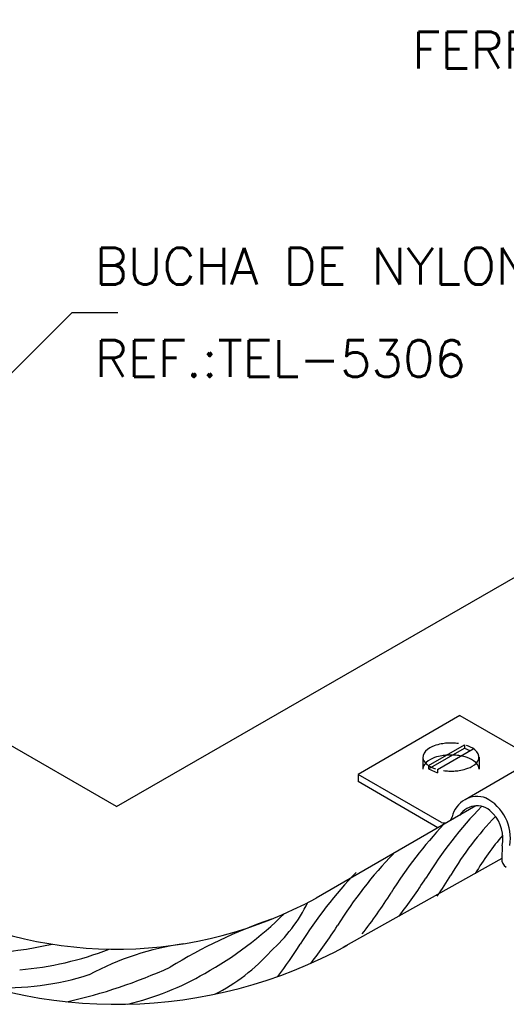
# Model space of a CAD drawing. Header units: millimetres. Extents: x 659 to 1031, y -73 to 11.
# Tile 111 of 141: x 971.23 to 973.88, y -61.28 to -55.91. Entities that reach past the tile are written whole.
import ezdxf

# ---------------------------------------------------------------- set-up
doc = ezdxf.new("R2010")
doc.units = ezdxf.units.MM
doc.header["$MEASUREMENT"] = 0
doc.linetypes.add('NULL', pattern=[0])
for name, color, linetype, lineweight in [('C01', 1, 'Continuous', 30), ('C02', 2, 'Continuous', 30), ('C03', 3, 'Continuous', 30)]:
    doc.layers.add(name, color=color, linetype=linetype, lineweight=lineweight)
doc.styles.add('ROMANS', font='ROMANS')

msp = doc.modelspace()

# ---------------------------------------------------------------- linework, layer by layer
at = {"layer": 'C01'}
for centre, radius, start, end in [((975.45, -61.8373), 2.3582, 136.121, 148.21), ((975.1713, -61.5289), 1.8521, 136.624, 149.117), ((975.256, -61.9156), 2.3533, 136.638, 148.172), ((974.9859, -61.3225), 1.477, 139.327, 149.306), ((974.9692, -62.0955), 2.3582, 136.121, 148.21), ((974.766, -62.1971), 2.3582, 136.121, 148.21), ((972.0265, -59.6563), 1.8079, 325.063, 329.342), ((970.9846, -59.0153), 2.9244, 322.356, 327.304), ((971.2399, -59.4191), 2.3756, 321.509, 328.094), ((972.0412, -60.3553), 0.8475, 311.309, 334.032), ((971.2284, -59.3137), 2.0657, 299.374, 314.469), ((973.5202, -63.4618), 2.798, 109.11, 121.651), ((970.5037, -59.2734), 2.9244, 322.356, 327.304), ((970.9509, -58.9553), 2.0506, 261.678, 282.925), ((972.3575, -62.5243), 1.5894, 98.431, 117.979), ((970.3005, -59.3751), 2.9244, 323.122, 327.304), ((971.0931, -59.3751), 1.7242, 274.639, 291.327), ((971.8569, -60.3422), 0.9876, 296.364, 318.857), ((971.1531, -59.6802), 1.5116, 266.9, 287.661), ((970.8801, -58.5141), 2.8209, 282.488, 294.549), ((971.4398, -59.7162), 1.6113, 283.719, 299.847)]:
    msp.add_arc(centre, radius, start, end, dxfattribs=at)
at = {"layer": 'C02'}
for p, q in [((971.7609, -60.2031), (977.5595, -56.8605)), ((969.9821, -59.0444), (971.5176, -57.5089)), ((971.5176, -57.5089), (971.7676, -57.5089)), ((971.7609, -60.2031), (970.0411, -59.2117)), ((973.4611, -59.9796), (973.657, -59.8665)), ((973.4611, -59.9985), (973.657, -59.8854)), ((973.5092, -60.001), (973.7051, -59.8878)), ((973.657, -59.8665), (973.657, -59.8854)), ((973.657, -59.8854), (973.6866, -59.8985)), ((973.4301, -59.9337), (973.4301, -59.999)), ((973.7361, -59.9337), (973.7361, -59.999)), ((973.4611, -59.9796), (973.4611, -59.9985)), ((973.4611, -59.9985), (973.5092, -60.0198)), ((973.5092, -60.001), (973.5092, -60.0198)), ((973.7181, -60.2001), (972.8477, -60.7026)), ((973.8608, -60.4873), (972.9941, -60.9729))]:
    msp.add_line(p, q, dxfattribs=at)
for points in [[(973.6238, -59.8599), (973.6161, -59.859), (973.6088, -59.8583), (973.6017, -59.8578), (973.5949, -59.8574), (973.5882, -59.8572), (973.5815, -59.8572), (973.5746, -59.8573), (973.5679, -59.8576), (973.561, -59.858), (973.5538, -59.8586), (973.5462, -59.8594), (973.5384, -59.8605), (973.5301, -59.8619), (973.5213, -59.8638), (973.5118, -59.866), (973.5016, -59.869), (973.4908, -59.8727), (973.4793, -59.8776), (973.4673, -59.8837), (973.4556, -59.8915), (973.4449, -59.901), (973.4363, -59.9123), (973.4312, -59.925), (973.4305, -59.9384), (973.4344, -59.9515), (973.4421, -59.9633), (973.4523, -59.9733), (973.4639, -59.9816), (973.4758, -59.9882), (973.4874, -59.9934), (973.4985, -59.9974)], [(973.5425, -60.0075), (973.5502, -60.0084), (973.5575, -60.0091), (973.5646, -60.0096), (973.5715, -60.01), (973.5783, -60.0102), (973.585, -60.0102), (973.5917, -60.0101), (973.5986, -60.0098), (973.6055, -60.0094), (973.6126, -60.0088), (973.6202, -60.008), (973.628, -60.0069), (973.6363, -60.0055), (973.6452, -60.0037), (973.6546, -60.0014), (973.6647, -59.9985), (973.6756, -59.9947), (973.6871, -59.9899), (973.699, -59.9837), (973.7107, -59.9759), (973.7215, -59.9664), (973.73, -59.9551), (973.7352, -59.9424), (973.7359, -59.929), (973.732, -59.916), (973.7243, -59.9042), (973.714, -59.8941), (973.7024, -59.8859), (973.6906, -59.8792), (973.679, -59.8741), (973.6679, -59.87)], [(973.7361, -59.999), (973.7338, -59.9858), (973.7275, -59.9735), (973.7181, -59.9628), (973.7068, -59.9539), (973.6951, -59.9468), (973.6834, -59.9411), (973.672, -59.9367), (973.6615, -59.9332), (973.6517, -59.9305), (973.6424, -59.9284), (973.6337, -59.9268), (973.6257, -59.9254), (973.618, -59.9244), (973.6105, -59.9237), (973.6034, -59.9231), (973.5966, -59.9227), (973.5899, -59.9225), (973.5832, -59.9224), (973.5765, -59.9225), (973.5698, -59.9227), (973.5629, -59.9231), (973.5558, -59.9237), (973.5484, -59.9244), (973.5407, -59.9254), (973.5326, -59.9268), (973.524, -59.9284), (973.5147, -59.9305), (973.5048, -59.9332), (973.4943, -59.9367), (973.483, -59.9411), (973.4712, -59.9468), (973.4595, -59.9539), (973.4483, -59.9628), (973.4389, -59.9735), (973.4325, -59.9858), (973.4302, -59.999)]]:
    msp.add_lwpolyline(points, dxfattribs=at)
for centre, radius, start in [((971.7609, -58.7249), 2.2566, 243.093), ((971.7609, -58.6708), 2.6115, 243.334)]:
    msp.add_arc(centre, radius, start, 298.791, dxfattribs=at)
at = {"layer": 'C03'}
for p, q in [((973.6324, -59.7076), (973.0768, -60.0283)), ((973.6324, -59.7076), (974.0431, -59.9447)), ((974.2247, -59.8399), (973.6598, -60.166)), ((973.0768, -60.0283), (973.0768, -60.0676)), ((973.5311, -60.2905), (973.077, -60.0283)), ((973.5123, -60.3189), (973.0768, -60.0676)), ((973.8626, -60.4185), (973.8608, -60.4873))]:
    msp.add_line(p, q, dxfattribs=at)
for centre, radius, start, end in [((973.726, -60.2872), 0.1385, 69.5122, 168.452), ((973.6611, -60.3761), 0.2462, 350.499, 63.1737), ((973.7249, -60.3122), 0.1123, 37.7373, 146.525), ((973.5468, -60.2483), 0.0449, 312.641, 345.727), ((973.6666, -60.3788), 0.2, 348.584, 42.6166), ((973.5468, -60.2483), 0.0449, 249.525, 287.359), ((973.907, -60.4927), 0.0466, 173.308, 241.505)]:
    msp.add_arc(centre, radius, start, end, dxfattribs=at)

# ---------------------------------------------------------------- texts
at = {"layer": 'C03', "linetype": 'NULL', "char_height": 0.2, "attachment_point": 7, "line_spacing_factor": 0.798, "style": 'ROMANS'}
for s, insert, width in [('FERRAGENS DA LAJE', (973.372, -56.1771), 6.247619), ('BUCHA DE NYLON N%%d6', (971.642, -57.3561), 7.885714), ('REF.:TEL-5306', (971.642, -57.8601), 4.438095)]:
    msp.add_mtext(s, dxfattribs=dict(at, insert=insert, width=width))

doc.saveas('drawing.dxf')
